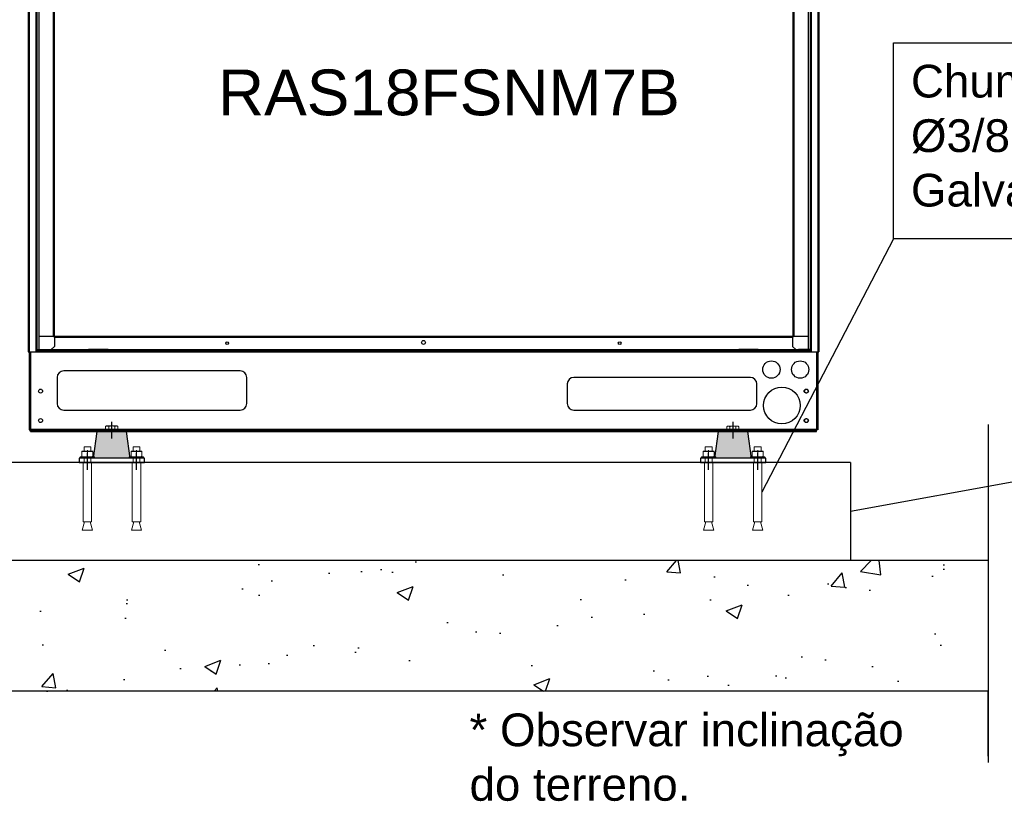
# Model space of a CAD drawing. Extents: x -90708 to 277869, y -117 to 207445.
# Tile 101 of 233: x -85348 to -83843, y 132716 to 133911. Entities that reach past the tile are written whole.
import ezdxf

# ---------------------------------------------------------------- set-up
doc = ezdxf.new("R2010")
doc.units = 0
doc.header["$MEASUREMENT"] = 0
doc.linetypes.add('DASHDOT', pattern=[1, 0.5, -0.25, 0, -0.25])
doc.linetypes.add('SLD-Sólida', pattern=[0])
doc.layers.get('0').update_dxf_attribs({"linetype": 'CONTINUOUS'})
for name, color, linetype in [('01-HLS2129_DESENHO COTADO', 7, 'CONTINUOUS'), ('ARQ - EQUIPO CONDENSADORA', 40, 'CONTINUOUS'), ('ARQ-DETALHES', 7, 'CONTINUOUS'), ('ARQ-GRELHAS', 30, 'CONTINUOUS'), ('ARQ-MÓVEIS', 170, 'CONTINUOUS'), ('ARQ-TEXTO ESC', 160, 'CONTINUOUS'), ('ARQ-TEXTO4', 4, 'CONTINUOUS'), ('TEXTO - CAP BTU', 30, 'CONTINUOUS')]:
    doc.layers.add(name, color=color, linetype=linetype)
doc.layers.add('ARQ-TEXTO TABELAS', color=7, linetype='CONTINUOUS', lineweight=9)
doc.styles.add('ARIAL', font='arial.ttf')
doc.styles.add('ARIEL', font='arial.ttf', dxfattribs={"height": 100})

# ---------------------------------------------------------------- blocks, each defined once
blk = doc.blocks.new('hrhrss')
at = {"layer": 'ARQ-MÓVEIS', "linetype": 'DASHDOT', "ltscale": 500}
h = blk.add_hatch(color=256, dxfattribs=at)
h.dxf.hatch_style = 1
h.paths.add_polyline_path([(28, 6.4), (22.5, 47.4), (0, 47.4), (-22.5, 47.4), (-28, 6.4)])
at = {"color": 7, "linetype": 'SLD-Sólida', "lineweight": 15}
for p, q in [((-45.8, 16.3), (-45.8, 9)), ((-42.7, 23.8), (-42.7, 17)), ((-42.7, 23.8), (-32.3, 23.8)), ((-37.5, 8.3), (-37.5, 18.7)), ((-37.5, 16.3), (-37.5, 9)), ((-32.3, 17), (-32.3, 23.8)), ((-29.2, 16.3), (-29.2, 9)), ((29.2, 16.3), (29.2, 9)), ((32.3, 23.8), (32.3, 17)), ((32.3, 23.8), (42.7, 23.8)), ((37.5, 8.3), (37.5, 18.7)), ((37.5, 16.3), (37.5, 9)), ((42.7, 17), (42.7, 23.8)), ((45.8, 16.3), (45.8, 9)), ((-48.5, 8.3), (-48.5, 6.4)), ((-26.5, 8.3), (-48.5, 8.3)), ((-26.5, 6.4), (-48.5, 6.4)), ((-45.8, 8.3), (-41.6, 8.3)), ((-42.7, 6.4), (-42.7, 0)), ((-41.6, 8.3), (-33.4, 8.3)), ((-29.2, 8.3), (-33.4, 8.3)), ((-32.3, 0), (-32.3, 6.4)), ((-26.5, 6.4), (-26.5, 8.3)), ((26.5, 8.3), (26.5, 6.4)), ((48.5, 8.3), (26.5, 8.3)), ((48.5, 6.4), (26.5, 6.4)), ((29.2, 8.3), (33.4, 8.3)), ((32.3, 6.4), (32.3, 0)), ((33.4, 8.3), (41.6, 8.3)), ((45.8, 8.3), (41.6, 8.3)), ((42.7, 0), (42.7, 6.4)), ((48.5, 6.4), (48.5, 8.3)), ((-44, 0), (-44, -90.8)), ((-44, 0), (-31, 0)), ((-31, -90.8), (-31, 0)), ((31, 0), (31, -90.8)), ((31, 0), (44, 0)), ((44, -90.8), (44, 0)), ((-41.7, -90.8), (-45.3, -103.7)), ((-45.3, -103.7), (-29.7, -103.7)), ((-44, -90.8), (-31, -90.8)), ((-29.7, -103.7), (-33.3, -90.8)), ((33.3, -90.8), (29.7, -103.7)), ((29.7, -103.7), (45.3, -103.7)), ((31, -90.8), (44, -90.8)), ((45.3, -103.7), (41.7, -90.8))]:
    blk.add_line(p, q, dxfattribs=at)
for points, knots in [([(-45.8, 16.3), (-45.1, 16.5), (-43.8, 16.9), (-42.4, 17), (-41.6, 17)], [0, 0, 0, 0, 0.495465, 1, 1, 1, 1]), ([(-45.8, 17), (-45.8, 17), (-45.8, 17), (-45.8, 16.6), (-45.8, 16.3)], [0, 0, 0, 0, 0.268632, 1, 1, 1, 1]), ([(-41.6, 17), (-41.5, 17), (-40.8, 17), (-39.4, 16.8), (-38.1, 16.5), (-37.5, 16.3)], [0, 0, 0, 0, 0.070091, 0.530777, 1, 1, 1, 1]), ([(-37.5, 16.3), (-36.8, 16.5), (-35.5, 16.9), (-34.1, 17), (-33.4, 17)], [0, 0, 0, 0, 0.495466, 1, 1, 1, 1]), ([(-33.4, 17), (-33.3, 17), (-32.5, 17), (-31.1, 16.8), (-29.8, 16.5), (-29.2, 16.3)], [0, 0, 0, 0, 0.070092, 0.530777, 1, 1, 1, 1]), ([(-29.2, 17), (-29.2, 17), (-29.2, 17), (-29.2, 16.6), (-29.2, 16.3)], [0, 0, 0, 0, 0.268632, 1, 1, 1, 1]), ([(29.2, 16.3), (29.9, 16.5), (31.2, 16.9), (32.6, 17), (33.4, 17)], [0, 0, 0, 0, 0.495465, 1, 1, 1, 1]), ([(29.2, 17), (29.2, 17), (29.2, 17), (29.2, 16.6), (29.2, 16.3)], [0, 0, 0, 0, 0.268632, 1, 1, 1, 1]), ([(33.4, 17), (33.5, 17), (34.2, 17), (35.6, 16.8), (36.9, 16.5), (37.5, 16.3)], [0, 0, 0, 0, 0.070091, 0.530777, 1, 1, 1, 1]), ([(37.5, 16.3), (38.2, 16.5), (39.5, 16.9), (40.9, 17), (41.6, 17)], [0, 0, 0, 0, 0.495466, 1, 1, 1, 1]), ([(41.6, 17), (41.7, 17), (42.5, 17), (43.9, 16.8), (45.2, 16.5), (45.8, 16.3)], [0, 0, 0, 0, 0.070092, 0.530777, 1, 1, 1, 1]), ([(45.8, 17), (45.8, 17), (45.8, 17), (45.8, 16.6), (45.8, 16.3)], [0, 0, 0, 0, 0.268632, 1, 1, 1, 1]), ([(-45.8, 9), (-45.1, 8.8), (-43.8, 8.4), (-42.4, 8.3), (-41.6, 8.3)], [0, 0, 0, 0, 0.495465, 1, 1, 1, 1]), ([(-45.8, 8.3), (-45.8, 8.3), (-45.8, 8.3), (-45.8, 8.7), (-45.8, 9)], [0, 0, 0, 0, 0.268632, 1, 1, 1, 1]), ([(-41.6, 8.3), (-41.5, 8.3), (-40.8, 8.3), (-39.4, 8.5), (-38.1, 8.8), (-37.5, 9)], [0, 0, 0, 0, 0.070091, 0.530776, 1, 1, 1, 1]), ([(-37.5, 9), (-36.8, 8.8), (-35.5, 8.4), (-34.1, 8.3), (-33.4, 8.3)], [0, 0, 0, 0, 0.495466, 1, 1, 1, 1]), ([(-33.4, 8.3), (-33.3, 8.3), (-32.5, 8.3), (-31.1, 8.5), (-29.8, 8.8), (-29.2, 9)], [0, 0, 0, 0, 0.070092, 0.530777, 1, 1, 1, 1]), ([(-29.2, 8.3), (-29.2, 8.3), (-29.2, 8.3), (-29.2, 8.7), (-29.2, 9)], [0, 0, 0, 0, 0.268632, 1, 1, 1, 1]), ([(29.2, 9), (29.9, 8.8), (31.2, 8.4), (32.6, 8.3), (33.4, 8.3)], [0, 0, 0, 0, 0.495465, 1, 1, 1, 1]), ([(29.2, 8.3), (29.2, 8.3), (29.2, 8.3), (29.2, 8.7), (29.2, 9)], [0, 0, 0, 0, 0.268632, 1, 1, 1, 1]), ([(33.4, 8.3), (33.5, 8.3), (34.2, 8.3), (35.6, 8.5), (36.9, 8.8), (37.5, 9)], [0, 0, 0, 0, 0.070091, 0.530776, 1, 1, 1, 1]), ([(37.5, 9), (38.2, 8.8), (39.5, 8.4), (40.9, 8.3), (41.6, 8.3)], [0, 0, 0, 0, 0.495466, 1, 1, 1, 1]), ([(41.6, 8.3), (41.7, 8.3), (42.5, 8.3), (43.9, 8.5), (45.2, 8.8), (45.8, 9)], [0, 0, 0, 0, 0.070092, 0.530777, 1, 1, 1, 1]), ([(45.8, 8.3), (45.8, 8.3), (45.8, 8.3), (45.8, 8.7), (45.8, 9)], [0, 0, 0, 0, 0.268632, 1, 1, 1, 1])]:
    blk.add_open_spline(points, degree=3, knots=knots, dxfattribs=at)
at = {"layer": 'ARQ-GRELHAS'}
for p, q in [((50, 6.4), (-50, 6.4)), ((-50, 6.4), (-50, 0)), ((-50, 0), (50, 0)), ((50, 0), (50, 6.4))]:
    blk.add_line(p, q, dxfattribs=at)
at = {"layer": 'ARQ-GRELHAS', "linetype": 'DASHDOT', "ltscale": 500}
for p, q in [((-37.5, -8.2), (-37.5, 14.4)), ((-37.5, -11.3), (-37.5, 14.4)), ((37.5, -8.4), (37.5, 14.4)), ((37.5, -11.3), (37.5, 14.4))]:
    blk.add_line(p, q, dxfattribs=at)
at = {"layer": 'ARQ-MÓVEIS', "linetype": 'DASHDOT', "ltscale": 500}
blk.add_line((0, 36.7), (0, 62.2), dxfattribs=at)
at = {"layer": 'ARQ-MÓVEIS'}
for p, q in [((0, 47.4), (0, 61)), ((-28, 6.4), (-22.5, 47.4)), ((0, 47.4), (-22.5, 47.4)), ((0, 47.4), (22.5, 47.4)), ((28, 6.4), (22.5, 47.4))]:
    blk.add_line(p, q, dxfattribs=at)
at = {"layer": 'ARQ-TEXTO4'}
for p, q in [((-45.8, 17), (-29.2, 17)), ((29.2, 17), (45.8, 17))]:
    blk.add_line(p, q, dxfattribs=at)
blk = doc.blocks.new('rhrthhwe')
at = {"color": 7, "linetype": 'SLD-Sólida', "lineweight": 15}
for p, q in [((-8, 6.1), (-9.3, 5.3)), ((-9.3, 0), (-9.3, 5.3)), ((9.3, 0), (-9.3, 0)), ((-7, 6.1), (-8, 6.1)), ((0, 6.1), (-7, 6.1)), ((-4.6, 0), (-4.6, 5.3)), ((0, 6.1), (7, 6.1)), ((4.6, 0), (4.6, 5.3)), ((8, 6.1), (7, 6.1)), ((9.3, 5.3), (8, 6.1)), ((9.3, 0), (9.3, 5.3))]:
    blk.add_line(p, q, dxfattribs=at)
for points, knots in [([(-9.3, 5.3), (-8.9, 5.5), (-8.1, 5.9), (-7.4, 6), (-7, 6.1)], [0, 0, 0, 0, 0.495457, 1, 1, 1, 1]), ([(-7, 6.1), (-6.9, 6.1), (-6.5, 6.1), (-5.7, 5.9), (-5, 5.5), (-4.6, 5.3)], [0, 0, 0, 0, 0.070086, 0.530781, 1, 1, 1, 1]), ([(-4.6, 5.3), (-4.4, 5.4), (-2.8, 5.8), (-1.3, 6), (0, 6.1)], [0, 0, 0, 0, 0.1886965, 1, 1, 1, 1]), ([(0, 6.1), (0.3, 6.1), (1.9, 6), (3.4, 5.6), (4.6, 5.3)], [0, 0, 0, 0, 0.214377, 1, 1, 1, 1]), ([(4.6, 5.3), (5, 5.5), (5.8, 5.9), (6.6, 6), (7, 6.1)], [0, 0, 0, 0, 0.495446, 1, 1, 1, 1]), ([(7, 6.1), (7, 6.1), (7.4, 6.1), (8.2, 5.9), (8.9, 5.5), (9.3, 5.3)], [0, 0, 0, 0, 0.070065, 0.53077, 1, 1, 1, 1])]:
    blk.add_open_spline(points, degree=3, knots=knots, dxfattribs=at)

msp = doc.modelspace()

# ---------------------------------------------------------------- hatches: boundary and pattern name
at = {"layer": 'ARQ-DETALHES'}
h = msp.add_hatch(dxfattribs=at)
h.set_pattern_fill('AR-CONC', color=256, scale=35)
h.set_pattern_definition([(50, (-178204.87, 5810.66), (251.04106, -21.96325), [26.25, -288.75]), (355, (-178204.87, 5810.66), (-48.56297, 263.26725), [21, -231]), (100.45144, (-178183.95, 5808.83), (202.4781, 241.304), [22.30907, -245.39974]), (46.1842, (-178204.87, 5880.66), (373.53447, -57.93175), [39.375, -433.125]), (96.63564, (-178173.74, 5875.84), (327.1317, 340.9415), [33.4636, -368.0998]), (351.18416, (-178204.87, 5880.66), (327.1317, 340.9415), [31.5, -346.5]), (21, (-178169.87, 5863.16), (208.91747, -140.9166), [26.25, -288.75]), (326, (-178169.87, 5863.16), (85.16037, 253.8025), [21, -231]), (71.45144, (-178152.46, 5851.42), (294.07783, 112.8859), [22.30907, -245.39974]), (37.5, (-178204.87, 5810.665), (4.25595, 116.51285), [0, -228.2, 0, -234.5, 0, -231.875]), (7.5, (-178204.87, 5810.66), (92.07434, 138.0441), [0, -133.7, 0, -222.95, 0, -88.375]), (327.5, (-178282.92, 5810.665), (186.83785, -7.894205), [0, -87.5, 0, -273, 0, -362.25]), (317.5, (-178317.92, 5810.66), (204.11516, 35.03674), [0, -113.75, 0, -181.3, 0, -257.25])])
h.paths.add_polyline_path([(-83867.617, 132884.318), (-83867.617, 133084.318), (-87857.18, 133084.318), (-87857.18, 132884.318)])

# ---------------------------------------------------------------- linework, layer by layer
at = {"layer": '01-HLS2129_DESENHO COTADO', "color": 7, "linetype": 'Continuous'}
for p, q in [((-84129.821, 133285.084), (-84129.821, 133283.634)), ((-84129.821, 133285.084), (-84129.82, 133285.084)), ((-84129.821, 133281.684), (-84129.821, 133283.634)), ((-84127.87, 133283.834), (-84129.82, 133283.834))]:
    msp.add_line(p, q, dxfattribs=at)
at = {"layer": 'ARQ - EQUIPO CONDENSADORA', "linetype": 'Continuous'}
for p, q in [((-85335.221, 134775.785), (-85335.221, 133403.284)), ((-85333.971, 134775.785), (-85333.971, 133403.284)), ((-84127.771, 134775.785), (-84127.771, 133403.284)), ((-84127.771, 134775.785), (-84127.771, 133403.284)), ((-84126.521, 134775.785), (-84126.521, 133403.284)), ((-84126.521, 134775.785), (-84126.521, 133403.284)), ((-85319.221, 134582.257), (-85319.221, 133469.784)), ((-84142.521, 134577.013), (-84142.521, 133541.456)), ((-85297.022, 134508.784), (-85297.022, 133426.784)), ((-85297.021, 134508.784), (-85297.021, 133426.784)), ((-85295.77, 134508.784), (-85295.77, 133426.784)), ((-84165.972, 134508.784), (-84165.972, 133426.784)), ((-84164.721, 134508.784), (-84164.721, 133426.784)), ((-84164.72, 134508.784), (-84164.72, 133426.784)), ((-85323.471, 134154.27), (-85323.471, 133504.784)), ((-85322.221, 134154.27), (-85322.221, 133504.784)), ((-84139.521, 134037.3), (-84139.521, 133504.784)), ((-84138.271, 134037.3), (-84138.271, 133504.784)), ((-84142.521, 133566.157), (-84142.521, 133426.784)), ((-84139.521, 133536.456), (-84139.521, 133406.684)), ((-84138.271, 133536.456), (-84138.271, 133406.684)), ((-85323.471, 133526.886), (-85323.471, 133406.684)), ((-85322.221, 133526.886), (-85322.221, 133406.684)), ((-85319.221, 133505.886), (-85319.221, 133426.784)), ((-85297.022, 133426.784), (-85319.221, 133426.784)), ((-85319.221, 133426.784), (-85319.221, 133406.684)), ((-85297.021, 133426.784), (-85297.022, 133426.784)), ((-85295.77, 133426.784), (-85297.021, 133426.784)), ((-84165.972, 133426.784), (-85295.77, 133426.784)), ((-85295.77, 133425.533), (-85295.77, 133426.784)), ((-85295.77, 133425.533), (-84165.972, 133425.533)), ((-85295.221, 133425.533), (-85295.221, 133411.684)), ((-84166.521, 133425.533), (-84166.521, 133411.684)), ((-84164.721, 133426.784), (-84165.972, 133426.784)), ((-84165.972, 133426.784), (-84165.972, 133425.533)), ((-84164.72, 133426.784), (-84164.721, 133426.784)), ((-84142.521, 133426.784), (-84164.72, 133426.784)), ((-84142.521, 133426.784), (-84142.521, 133406.684)), ((-85335.221, 133403.284), (-84126.521, 133403.284)), ((-85333.923, 133403.284), (-85333.923, 133289.734)), ((-85333.872, 133403.284), (-85333.872, 133283.834)), ((-85331.922, 133403.284), (-85331.922, 133283.834)), ((-85331.921, 133403.284), (-85331.921, 133285.084)), ((-85323.471, 133406.684), (-85323.471, 133403.284)), ((-85323.471, 133406.684), (-85322.221, 133406.684)), ((-85298.921, 133404.734), (-85323.471, 133404.734)), ((-85322.221, 133406.684), (-85319.221, 133406.684)), ((-85319.221, 133406.684), (-85304.35, 133406.684)), ((-85304.35, 133406.684), (-85298.921, 133406.684)), ((-85295.221, 133411.684), (-85300.221, 133406.684)), ((-85298.921, 133406.684), (-85298.921, 133404.734)), ((-85298.921, 133406.684), (-85115.871, 133406.684)), ((-85298.921, 133404.734), (-85115.871, 133404.734)), ((-85245.871, 133404.734), (-85245.871, 133406.684)), ((-85245.871, 133406.684), (-85242.871, 133406.684)), ((-85242.871, 133404.734), (-85245.871, 133404.734)), ((-85242.871, 133406.684), (-85242.871, 133404.734)), ((-85212.871, 133406.684), (-85242.871, 133406.684)), ((-85212.871, 133404.734), (-85242.871, 133404.734)), ((-85212.871, 133404.734), (-85212.871, 133406.684)), ((-85212.871, 133406.684), (-85209.871, 133406.684)), ((-85209.871, 133404.734), (-85212.871, 133404.734)), ((-85209.871, 133406.684), (-85209.871, 133404.734)), ((-85209.871, 133406.684), (-84251.871, 133406.684)), ((-85209.871, 133404.734), (-84251.871, 133404.734)), ((-84251.871, 133404.734), (-84251.871, 133406.684)), ((-84251.871, 133406.684), (-84248.871, 133406.684)), ((-84248.871, 133404.734), (-84251.871, 133404.734)), ((-84248.871, 133406.684), (-84248.871, 133404.734)), ((-84218.871, 133406.684), (-84248.871, 133406.684)), ((-84218.871, 133404.734), (-84248.871, 133404.734)), ((-84218.871, 133404.734), (-84218.871, 133406.684)), ((-84218.871, 133406.684), (-84215.871, 133406.684)), ((-84215.871, 133404.734), (-84218.871, 133404.734)), ((-84215.871, 133406.684), (-84215.871, 133404.734)), ((-84215.871, 133406.684), (-84162.821, 133406.684)), ((-84215.871, 133404.734), (-84162.821, 133404.734)), ((-84166.521, 133411.684), (-84161.521, 133406.684)), ((-84162.821, 133404.734), (-84162.821, 133406.684)), ((-84162.821, 133406.684), (-84157.391, 133406.684)), ((-84138.271, 133404.734), (-84162.821, 133404.734)), ((-84142.521, 133406.684), (-84157.391, 133406.684)), ((-84139.521, 133406.684), (-84142.521, 133406.684)), ((-84138.271, 133406.684), (-84139.521, 133406.684)), ((-84138.271, 133406.684), (-84138.271, 133403.284)), ((-84129.821, 133403.284), (-84129.821, 133285.084)), ((-84129.82, 133403.284), (-84129.82, 133283.834)), ((-84127.87, 133403.284), (-84127.87, 133283.834)), ((-84127.87, 133403.284), (-84127.87, 133283.834)), ((-85011.06, 133374.184), (-85281.06, 133374.184)), ((-85291.06, 133364.184), (-85291.06, 133324.184)), ((-85001.06, 133324.184), (-85001.06, 133364.184)), ((-84511.06, 133354.184), (-84511.06, 133324.184)), ((-84231.06, 133364.184), (-84501.06, 133364.184)), ((-84231.672, 133364.184), (-84431.672, 133364.184)), ((-84221.06, 133324.184), (-84221.06, 133354.184)), ((-85281.06, 133314.184), (-85011.06, 133314.184)), ((-84501.06, 133314.184), (-84231.06, 133314.184)), ((-84431.672, 133314.184), (-84231.672, 133314.184)), ((-85333.872, 133289.734), (-85333.923, 133289.734)), ((-85333.872, 133283.834), (-85331.922, 133283.834)), ((-85331.922, 133285.084), (-85331.921, 133285.084)), ((-85331.921, 133285.084), (-85331.921, 133283.634)), ((-85331.921, 133285.084), (-84129.821, 133285.084)), ((-85331.921, 133281.684), (-85331.921, 133283.634)), ((-85331.921, 133283.634), (-84129.821, 133283.634)), ((-85331.921, 133281.684), (-84129.821, 133281.684))]:
    msp.add_line(p, q, dxfattribs=at)
for centre, radius in [((-85030.871, 133416.684), 2.1), ((-84730.871, 133417.684), 3), ((-84430.871, 133416.684), 2.1), ((-84198.87, 133376.284), 13.25), ((-84154.87, 133376.284), 13.25), ((-85316.372, 133343.284), 3), ((-84182.87, 133321.284), 28), ((-84145.77, 133343.284), 3), ((-84145.158, 133343.284), 3), ((-85316.372, 133298.284), 3), ((-84145.77, 133298.284), 3), ((-84145.158, 133298.284), 3)]:
    msp.add_circle(centre, radius, dxfattribs=at)
for centre, start, end in [((-85281.06, 133364.184), 90, 180), ((-85011.06, 133364.184), 0, 90), ((-84501.06, 133354.184), 90, 180), ((-84231.06, 133354.184), 0, 90), ((-85281.06, 133324.184), 180, 270), ((-85011.06, 133324.184), 270, 0), ((-84501.06, 133324.184), 180, 270), ((-84231.06, 133324.184), 270, 0)]:
    msp.add_arc(centre, 10, start, end, dxfattribs=at)
at = {"layer": 'ARQ-DETALHES'}
for p, q in [((-83867.617, 133291.986), (-83867.617, 133051.089)), ((-84077.87, 133234.318), (-87591.872, 133234.318)), ((-84077.87, 133234.318), (-84077.87, 133084.318)), ((-83867.617, 133084.318), (-87857.18, 133084.318)), ((-83867.617, 133084.318), (-83867.617, 132785.178)), ((-83867.617, 133051.089), (-83867.617, 132942.844)), ((-83867.617, 132942.844), (-83867.617, 132775.3)), ((-83867.617, 132884.318), (-87857.18, 132884.318)), ((-83867.617, 132785.178), (-83867.617, 132884.318))]:
    msp.add_line(p, q, dxfattribs=at)
at = {"layer": 'ARQ-TEXTO ESC'}
for p, q in [((-84012.05, 133575.838), (-84213.341, 133188.932)), ((-83648.18, 133237.371), (-84077.87, 133159.318))]:
    msp.add_line(p, q, dxfattribs=at)
msp.add_lwpolyline([(-84012.05, 133875.721), (-82978.298, 133875.721), (-82978.298, 133575.838), (-84012.05, 133575.838)], close=True, dxfattribs=at)
at = {"layer": 'ARQ-TEXTO4'}
msp.add_line((-84077.87, 133084.318), (-87591.872, 133084.318), dxfattribs=at)

# ---------------------------------------------------------------- block references
for name, p in [('hrhrss', (-85207.274, 133234.318)), ('hrhrss', (-84257.323, 133234.318)), ('rhrthhwe', (-85207.659, 133283.899)), ('rhrthhwe', (-84257.708, 133283.775))]:
    msp.add_blockref(name, p, dxfattribs=at)

# ---------------------------------------------------------------- texts
at = {"layer": 'ARQ-TEXTO TABELAS', "char_height": 50, "attachment_point": 1, "style": 'ARIEL'}
for s, insert in [('Chumbador expansivo\\PØ3/8" ou M10 x 80\\PGalvanizado ou bicromatizado', (-83985.436, 133842.178)), ('* Observar inclinação\\Pdo terreno.', (-84660.447, 132850.376))]:
    msp.add_mtext(s, dxfattribs=dict(at, insert=insert))
at = {"layer": 'TEXTO - CAP BTU', "style": 'ARIAL'}
msp.add_text('RAS18FSNM7B', height=70, dxfattribs=at).set_placement((-85045.172, 133764.938))

doc.saveas('drawing.dxf')
